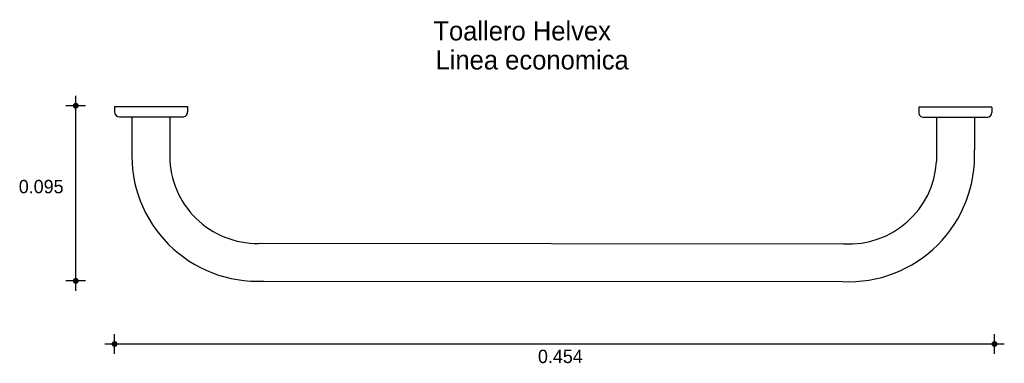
# Model space of a CAD drawing. Extents: x 9.001 to 9.508, y 4.34 to 4.517.
import ezdxf

# ---------------------------------------------------------------- set-up
doc = ezdxf.new("R2010")
doc.units = 0
doc.header["$MEASUREMENT"] = 0
for name, color, linetype in [('COTAS', 6, 'CONTINUOUS'), ('DIBUJO', 5, 'CONTINUOUS'), ('TEXTO', 4, 'CONTINUOUS')]:
    doc.layers.add(name, color=color, linetype=linetype)

msp = doc.modelspace()

# ---------------------------------------------------------------- linework, layer by layer
at = {"layer": 'COTAS'}
for p, q in [((9.029479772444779, 4.377378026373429), (9.029479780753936, 4.477693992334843)), ((9.034516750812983, 4.472657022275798), (9.024442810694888, 4.472657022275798)), ((9.034516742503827, 4.382414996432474), (9.02444280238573, 4.382414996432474)), ((9.049446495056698, 4.344870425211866), (9.049446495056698, 4.354944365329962)), ((9.50246697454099, 4.344870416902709), (9.50246697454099, 4.354944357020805)), ((9.044409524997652, 4.349907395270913), (9.507503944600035, 4.349907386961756))]:
    msp.add_line(p, q, dxfattribs=at)
at = {"layer": 'COTAS', "const_width": 0.001511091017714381}
for points in [[(9.029479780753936, 4.471901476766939, 1), (9.029479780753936, 4.473412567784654, 1)], [(9.029479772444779, 4.381659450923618, 1), (9.029479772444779, 4.38317054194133, 1)], [(9.048690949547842, 4.349907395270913, 1), (9.050202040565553, 4.349907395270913, 1)], [(9.501711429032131, 4.349907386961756, 1), (9.503222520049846, 4.349907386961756, 1)]]:
    msp.add_lwpolyline(points, format="xyb", close=True, dxfattribs=at)
at = {"layer": 'DIBUJO'}
for p, q in [((9.049461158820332, 4.472243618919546), (9.08706879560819, 4.472243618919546)), ((9.049461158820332, 4.472243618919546), (9.049461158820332, 4.469464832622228)), ((9.08706879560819, 4.472243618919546), (9.08706879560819, 4.469464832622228)), ((9.50106879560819, 4.471999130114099), (9.463461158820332, 4.471999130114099)), ((9.463461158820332, 4.471999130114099), (9.463461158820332, 4.469220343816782)), ((9.50106879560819, 4.471999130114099), (9.50106879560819, 4.469220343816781)), ((9.052023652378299, 4.466902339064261), (9.084506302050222, 4.466902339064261)), ((9.058415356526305, 4.466902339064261), (9.058415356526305, 4.450136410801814)), ((9.077875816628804, 4.466902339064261), (9.077875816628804, 4.444233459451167)), ((9.498506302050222, 4.466657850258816), (9.466023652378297, 4.466657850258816)), ((9.472654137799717, 4.466657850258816), (9.472654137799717, 4.443988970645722)), ((9.492114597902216, 4.466657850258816), (9.492114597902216, 4.449891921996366)), ((9.123941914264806, 4.401797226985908), (9.424794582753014, 4.401552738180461)), ((9.126267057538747, 4.38233935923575), (9.424262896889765, 4.382094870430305))]:
    msp.add_line(p, q, dxfattribs=at)
for centre, radius, start, end in [((9.052023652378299, 4.469464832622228), 0.002562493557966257, 180.0000000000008, 270.0000000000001), ((9.084506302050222, 4.469464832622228), 0.002562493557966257, 270.0000000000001, 8.142219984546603e-13), ((9.466023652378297, 4.469220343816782), 0.002562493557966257, 179.9999999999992, 269.9999999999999), ((9.498506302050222, 4.469220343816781), 0.002562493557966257, 269.9999999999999, 359.9999999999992), ((9.123023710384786, 4.446945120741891), 0.06468712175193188, 177.1722083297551, 272.8739577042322), ((9.427506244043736, 4.446700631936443), 0.06468712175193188, 267.126042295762, 2.827791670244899), ((9.123023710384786, 4.446945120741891), 0.04522925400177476, 183.4371553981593, 273.4371553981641), ((9.427506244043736, 4.446700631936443), 0.04522925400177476, 266.5628446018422, 356.5628446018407)]:
    msp.add_arc(centre, radius, start, end, dxfattribs=at)

# ---------------------------------------------------------------- texts
at = {"layer": 'COTAS'}
for s, p in [('0.095', (9.000137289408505, 4.427569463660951)), ('0.454', (9.267416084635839, 4.340075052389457))]:
    msp.add_text(s, height=0.006890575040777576, dxfattribs=at).set_placement(p)
at = {"layer": 'TEXTO'}
for s, p in [('Toallero Helvex', (9.21358320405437, 4.506305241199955)), ('Linea economica', (9.214688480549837, 4.49133846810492))]:
    msp.add_text(s, height=0.009839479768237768, dxfattribs=at).set_placement(p)

doc.saveas('drawing.dxf')
